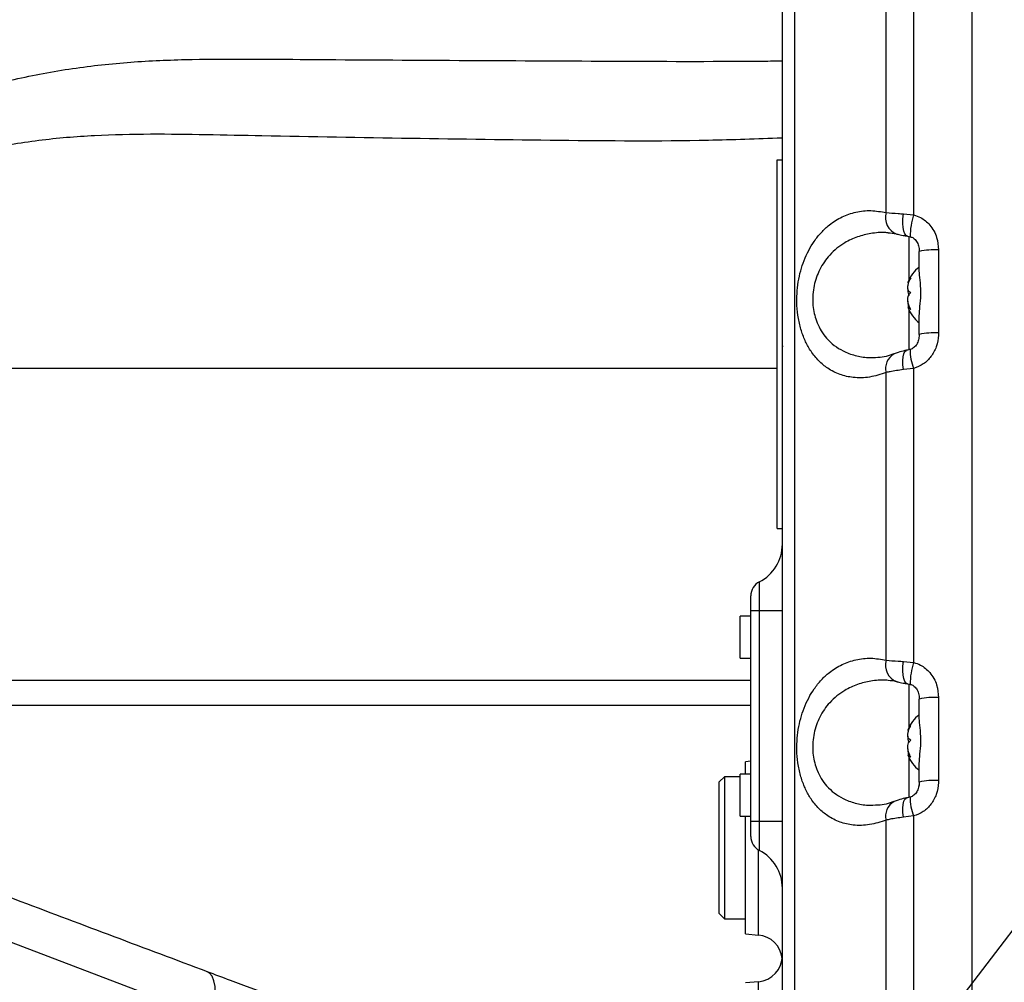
# Model space of a CAD drawing. Extents: x 0 to 16820, y 0 to 11880.
# Tile 28 of 77: x 8303 to 8490, y 6556 to 6739. Entities that reach past the tile are written whole.
import ezdxf

# ---------------------------------------------------------------- set-up
doc = ezdxf.new("R2010")
doc.units = 0
doc.header["$LTSCALE"] = 20
doc.layers.get('0').update_dxf_attribs({"linetype": 'CONTINUOUS'})
doc.styles.add('SLDTEXTSTYLE0', font='TXT', dxfattribs={"width": 0.605})
doc.dimstyles.new('SLDDIMSTYLE0', dxfattribs={"dimtxt": 100, "dimasz": 100, "dimexe": 0, "dimexo": 0.0625, "dimgap": 25, "dimtad": 1, "dimdec": 1, "dimrnd": 1e-09, "dimzin": 12, "dimtxsty": 'SLDTEXTSTYLE0', "dimsah": 1, "dimcen": 0, "dimazin": 3, "dimtfac": 1, "dimtofl": 0, "dimtmove": 0, "dimatfit": 3, "dimtolj": 1, "dimtzin": 12})
doc.dimstyles.new('SLDDIMSTYLE1', dxfattribs={"dimtxt": 100, "dimasz": 100, "dimexe": 0, "dimexo": 0.0625, "dimgap": 25, "dimtad": 1, "dimdec": 4, "dimlfac": 20, "dimzin": 12, "dimtxsty": 'SLDTEXTSTYLE0', "dimsah": 1, "dimcen": 0.09, "dimazin": 3, "dimtfac": 1, "dimtofl": 0, "dimtmove": 0, "dimatfit": 3, "dimtolj": 1, "dimtzin": 12})

# ---------------------------------------------------------------- blocks, each defined once
blk = doc.blocks.new('_D')
at = {"color": 7, "linetype": 'CONTINUOUS'}
for q in [(10380.8, 9036.16), (8366, 6401.82)]:
    blk.add_line((9334.36, 7667.96), q, dxfattribs=at)
blk.add_solid([(9334.36, 7667.96), (9407.03, 7738.27), (9383.2, 7756.5)], dxfattribs=at)
at = {"color": 7, "linetype": 'CONTINUOUS', "insert": (10032.55, 8792.98), "char_height": 100, "attachment_point": 1, "rotation": 52.5905, "style": 'SLDTEXTSTYLE0'}
blk.add_mtext('R1594', dxfattribs=at)
blk = doc.blocks.new('_D_1')
at = {"color": 7, "linetype": 'CONTINUOUS'}
blk.add_line((11867.49, 8642.4), (8366, 6401.82), dxfattribs=at)
blk.add_solid([(11867.49, 8642.4), (11775.17, 8601.13), (11791.34, 8575.86)], dxfattribs=at)
at = {"color": 7, "linetype": 'CONTINUOUS', "insert": (9875.65, 7520.81), "char_height": 100, "attachment_point": 1, "rotation": 32.6149, "style": 'SLDTEXTSTYLE0'}
blk.add_mtext('R4157', dxfattribs=at)
blk = doc.blocks.new('_D_2')
at = {"color": 7, "linetype": 'CONTINUOUS'}
for p, q in [((4232.76, 7130.62), (3693.35, 7225.73)), ((8406, 6401.82), (13110.72, 6401.82))]:
    blk.add_line(p, q, dxfattribs=at)
blk.add_arc((8366, 6401.82), 4714.73, 0, 170, dxfattribs=at)
for points in [[(3722.9, 7220.52), (3756.05, 7316.05), (3726.56, 7321.58)], [(13080.72, 6401.82), (13094.66, 6501.97), (13064.66, 6501.66)]]:
    blk.add_solid(points, dxfattribs=at)
at = {"color": 7, "linetype": 'CONTINUOUS', "insert": (8646.6, 11239.4), "char_height": 100, "attachment_point": 1, "rotation": 355, "style": 'SLDTEXTSTYLE0'}
blk.add_mtext('170°', dxfattribs=at)

msp = doc.modelspace()

# ---------------------------------------------------------------- linework, layer by layer
at = {"color": 7, "linetype": 'CONTINUOUS'}
for p, q in [((8483.996929, 6786.4489554), (8483.996929, 6416.4698635)), ((8446.9969286, 6712.456405), (8447.9969306, 6712.456405)), ((8446.9969286, 6642.4564122), (8446.9969286, 6712.456405)), ((8473.9969311, 6695.3261195), (8473.9969311, 6695.0753628)), ((8473.9969311, 6691.5656625), (8473.9969311, 6695.0753628)), ((8472.1671132, 6684.5413445), (8471.8506498, 6684.5413445)), ((8473.9969311, 6679.3152688), (8473.9969311, 6682.8249691)), ((8473.9969311, 6679.3152688), (8473.9969311, 6679.0272294)), ((8448.0469314, 6677.0697831), (8448.1469257, 6677.0697831)), ((8446.9969286, 6672.8197931), (8263.3183239, 6672.8197931)), ((8446.9969286, 6642.4564122), (8447.9969306, 6642.4564122)), ((8441.9969259, 6626.8197893), (8441.9969259, 6629.6584605)), ((8441.9969259, 6586.8197976), (8441.9969259, 6626.8197893)), ((8441.9969259, 6625.8198021), (8439.9969293, 6625.8198021)), ((8439.9969293, 6617.8198008), (8439.9969293, 6625.8198021)), ((8439.9969293, 6617.8198008), (8441.9969259, 6617.8198008)), ((8473.9969311, 6610.2140395), (8473.9969311, 6610.0753693)), ((8473.9969311, 6606.565669), (8473.9969311, 6610.0753693)), ((8441.9969259, 6608.8197975), (8269.5540724, 6608.8197975)), ((8472.1671132, 6599.5413511), (8471.8506498, 6599.5413511)), ((8441.9969259, 6598.2572435), (8440.9969313, 6598.1697439)), ((8440.9969313, 6595.8198009), (8440.9969313, 6598.1697439)), ((8473.9969311, 6594.3152605), (8473.9969311, 6597.8249757)), ((8436.9969307, 6595.3197925), (8435.9969286, 6594.3197905)), ((8439.9969293, 6595.3197925), (8436.9969307, 6595.3197925)), ((8436.9969307, 6595.3197925), (8436.9969307, 6568.3197974)), ((8441.9969259, 6595.8198009), (8439.9969293, 6595.8198009)), ((8439.9969293, 6587.8197996), (8439.9969293, 6595.8198009)), ((8435.9969286, 6569.3197994), (8435.9969286, 6594.3197905)), ((8473.9969311, 6594.3152605), (8473.9969311, 6593.6444549)), ((8439.9969293, 6587.8197996), (8441.9969259, 6587.8197996)), ((8440.9969313, 6565.469846), (8440.9969313, 6587.8197996)), ((8441.9969259, 6583.9811413), (8441.9969259, 6586.8197976)), ((8435.9969286, 6569.3197994), (8436.9969307, 6568.3197974)), ((8436.9969307, 6568.3197974), (8440.9969313, 6568.3197974)), ((8440.9969313, 6565.469846), (8443.4327049, 6565.2567445)), ((8443.4327049, 6556.3828497), (8440.9969313, 6556.1697482))]:
    msp.add_line(p, q, dxfattribs=at)
at = {"color": 8, "linetype": 'CONTINUOUS'}
for p, q in [((8472.9364527, 6757.860571), (8472.9364527, 6702.0215093)), ((8467.7128581, 6702.4508415), (8467.7128581, 6757.0750116)), ((8470.9881855, 6702.2015153), (8472.9364527, 6702.0215093)), ((8472.1016003, 6689.763367), (8472.1016003, 6697.9396938)), ((8477.6483042, 6695.3494547), (8477.6483042, 6679.589331)), ((8472.1016003, 6676.3613521), (8472.1016003, 6683.8762461)), ((8467.7128581, 6617.4508332), (8467.7128581, 6672.0750032)), ((8472.9364527, 6672.8605627), (8470.9881855, 6672.6228295)), ((8472.9364527, 6672.8605627), (8472.9364527, 6617.0215158)), ((8443.6332894, 6626.8197893), (8443.6332894, 6632.3306261)), ((8443.6332894, 6626.8197893), (8441.9969259, 6626.8197893)), ((8443.6332894, 6586.8197976), (8443.6332894, 6626.8197893)), ((8447.9969306, 6626.8197893), (8443.6332894, 6626.8197893)), ((8470.9881855, 6617.2015218), (8472.9364527, 6617.0215158)), ((8264.9209736, 6613.6453001), (8441.9969259, 6613.6453001)), ((8472.1016003, 6604.7633587), (8472.1016003, 6612.9396854)), ((8477.6483042, 6610.3494464), (8477.6483042, 6594.5893376)), ((8339.4731054, 6549.4316517), (8205.1498009, 6600.3451644)), ((8472.1016003, 6591.3613586), (8472.1016003, 6598.8762377)), ((8472.9364527, 6587.8605692), (8470.9881855, 6587.6228212)), ((8472.9364527, 6587.8605692), (8472.9364527, 6532.0215075)), ((8443.6332894, 6586.8197976), (8441.9969259, 6586.8197976)), ((8443.6332894, 6581.3089608), (8443.6332894, 6586.8197976)), ((8447.9969306, 6586.8197976), (8443.6332894, 6586.8197976)), ((8467.7128581, 6532.4508397), (8467.7128581, 6587.0750098)), ((8443.4327049, 6565.2567445), (8443.4327049, 6581.4212112)), ((8443.4327049, 6523.2567339), (8443.4327049, 6556.3828497))]:
    msp.add_line(p, q, dxfattribs=at)
at = {"color": 8, "linetype": 'CONTINUOUS', "flags": 128}
for points in [[(8471.742445, 6697.9825197), (8471.4831499, 6698.1010436), (8471.2321473, 6698.42723), (8471.038544, 6698.9404558), (8470.9126366, 6699.6133624), (8470.8611382, 6700.4101573), (8470.8867757, 6701.2884615), (8470.9881855, 6702.2015153)], [(8470.9881855, 6672.6228295), (8470.8867757, 6673.5154985), (8470.8611382, 6674.3468641), (8470.9126366, 6675.0726698), (8471.038544, 6675.6543218), (8471.2321473, 6676.0608552), (8471.4831499, 6676.2706338), (8471.5607999, 6676.2921213)], [(8471.742445, 6612.9825114), (8471.4831499, 6613.1010352), (8471.2321473, 6613.4272365), (8471.038544, 6613.9404474), (8470.9126366, 6614.6133541), (8470.8611382, 6615.4101489), (8470.8867757, 6616.2884532), (8470.9881855, 6617.2015218)], [(8470.9881855, 6587.6228212), (8470.8867757, 6588.5154901), (8470.8611382, 6589.3468557), (8470.9126366, 6590.0726615), (8471.038544, 6590.6543134), (8471.2321473, 6591.0608469), (8471.4831499, 6591.2706254), (8471.5607999, 6591.2921278)], [(8339.4731054, 6549.4316517), (8339.8913773, 6551.0971247), (8340.1627833, 6552.6932924), (8340.2787292, 6554.1696249), (8340.2355438, 6555.4793774), (8340.0345961, 6556.5810649), (8339.6822469, 6557.4398337), (8339.1896518, 6558.0284892), (8338.7669282, 6558.2704692)]]:
    msp.add_lwpolyline(points, dxfattribs=at)
at = {"color": 7, "linetype": 'CONTINUOUS'}
for centre, radius, start, end in [((8365.9969283, 6401.8197952), 4157, 190, 170), ((8365.9969283, 6401.8197952), 1594, 190, 170), ((8478.3959101, 6686.7004061), 7, 128.934088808, 159.246019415), ((8478.3959101, 6686.9391843), 7, 200.796151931, 231.065911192), ((8439.9969283, 6639.4564138), 8, 297.035691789, 0), ((8444.9969283, 6629.6584548), 3, 117.035691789, 180), ((8478.3959101, 6601.7004061), 7, 128.934088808, 159.246019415), ((8478.3959101, 6601.9391843), 7, 200.79615193, 231.065911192), ((8444.9969283, 6583.9811356), 3, 180, 242.964308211), ((8439.9969283, 6574.1831766), 8, 0, 62.964308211), ((8442.9969283, 6560.2757641), 5, 6.24650476, 85), ((8442.9969283, 6561.3638264), 5, 275, 0)]:
    msp.add_arc(centre, radius, start, end, dxfattribs=at)
at = {"color": 8, "linetype": 'CONTINUOUS'}
for centre, radius, start, end in [((8470.9107348, 6701.4971788), 3.3370478, 163.394499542, 248.924210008), ((8484.4489123, 6698.1084648), 12.1593027, 161.227283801, 181.111024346), ((8476.7928325, 6682.2874904), 13.0899482, 86.25285919, 102.332905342), ((8476.7929141, 6666.5248879), 13.0924164, 86.253924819, 102.330909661), ((8470.7137838, 6672.8911861), 3.1099372, 119.007952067, 195.215102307), ((8482.1714094, 6676.4893196), 9.9223133, 180.22696863, 201.451704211), ((8470.9106938, 6616.4971617), 3.3370109, 163.394154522, 248.924721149), ((8484.4489231, 6613.1084697), 12.1593135, 161.227292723, 181.111015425), ((8476.7928008, 6597.2872091), 13.0902226, 86.252798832, 102.332500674), ((8476.7928457, 6581.5265015), 13.0908172, 86.253166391, 102.332133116), ((8482.1717964, 6591.4894003), 9.9227006, 180.227387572, 201.451285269), ((8470.7137646, 6587.8911893), 3.1099178, 119.007745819, 195.215135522)]:
    msp.add_arc(centre, radius, start, end, dxfattribs=at)
for points, knots in [([(8449.7205256, 6886.3413928), (8449.7210341, 6886.3385147), (8449.7243327, 6886.3198451), (8449.7392388, 6885.8080331), (8449.769823, 6884.6063243), (8449.8070307, 6882.6033474), (8449.8412805, 6879.9878892), (8449.8771156, 6876.6517782), (8449.9136471, 6872.6132023), (8449.9512138, 6867.8805812), (8449.9897208, 6862.5025412), (8450.0285514, 6856.524833), (8450.0673153, 6849.9815754), (8450.1054581, 6842.8938167), (8450.1423262, 6835.3186696), (8450.1774023, 6827.3268759), (8450.2096543, 6819.0170338), (8450.2397736, 6810.3804114), (8450.2669193, 6801.4939107), (8450.2886386, 6792.4437293), (8450.3039154, 6783.3146966), (8450.3125081, 6761.4894697), (8450.3001787, 6693.5614274), (8450.3076296, 6598.5992721), (8450.3090428, 6513.2824129), (8450.3060349, 6471.1235612), (8450.3030553, 6453.0646091), (8450.3030798, 6434.9943102), (8450.3086353, 6416.9024508), (8450.3244052, 6399.5955502), (8450.3453813, 6383.0929097), (8450.3640745, 6367.5159873), (8450.383005, 6352.1785501), (8450.4015783, 6337.2087962), (8450.4195956, 6322.7100302), (8450.4367939, 6308.7561393), (8450.4531035, 6295.4554494), (8450.4683493, 6282.9165267), (8450.4824971, 6271.2411509), (8450.4955962, 6260.4760239), (8450.5074355, 6250.7049636), (8450.5179188, 6242.0148242), (8450.5268698, 6234.4906748), (8450.5343837, 6228.1441687), (8450.5404157, 6223.0206214), (8450.5446383, 6219.4538337), (8450.5473761, 6217.2036507), (8450.5490339, 6215.7921836), (8450.5491389, 6215.6772525), (8450.549194, 6215.6168519)], [0, 0, 0, 0, 0.00247169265, 0.01603312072, 0.02958798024, 0.04042775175, 0.05130651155, 0.06218502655, 0.07302469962, 0.0838446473, 0.09470279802, 0.10556108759, 0.11638088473, 0.12724629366, 0.13815093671, 0.14905549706, 0.15992091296, 0.17070113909, 0.18151522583, 0.19237564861, 0.20325285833, 0.21408620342, 0.26992211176, 0.44443552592, 0.55141168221, 0.57282048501, 0.59424358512, 0.61565788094, 0.63704955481, 0.65843198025, 0.67695324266, 0.69554077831, 0.71412818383, 0.73264935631, 0.75116919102, 0.76975520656, 0.78834144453, 0.80686126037, 0.82539735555, 0.84399963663, 0.86260210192, 0.88113818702, 0.89967684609, 0.91828181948, 0.93688695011, 0.95542566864, 0.96976890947, 0.98411243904, 1, 1, 1, 1]), ([(8385.5984336, 6760.5309485), (8379.7820949, 6760.3544258), (8368.1494625, 6760.0013818), (8352.6841172, 6758.2739395), (8339.1174026, 6756.0739618), (8329.5059711, 6754.0821678), (8321.5906126, 6752.1655254), (8315.1132761, 6750.4058301), (8308.089236, 6748.2712392), (8300.2866994, 6745.6500659), (8291.7174389, 6742.4652825), (8282.5934607, 6738.7028194), (8273.0941662, 6734.3809771), (8263.3203072, 6729.478722), (8253.372788, 6723.9346089), (8243.3652295, 6717.7601184), (8233.4409554, 6711.0158183), (8223.1092232, 6703.2809649), (8212.5208351, 6694.4303319), (8201.8317275, 6684.4044133), (8191.6802598, 6673.7509367), (8182.1546358, 6662.518771), (8173.2536414, 6650.8124037), (8167.9405819, 6642.5927318), (8165.2906997, 6638.4931801)], [0, 0, 0, 0, 0.1002546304, 0.2005084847, 0.2673199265, 0.334131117, 0.3679946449, 0.4019369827, 0.4357971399, 0.4695483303, 0.5042900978, 0.5391702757, 0.5740560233, 0.608805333, 0.643850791, 0.6790232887, 0.7142148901, 0.7492865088, 0.7908618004, 0.8325959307, 0.8744833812, 0.9164365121, 0.9583228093, 1, 1, 1, 1]), ([(8268.5406445, 6716.9499098), (8272.5112184, 6718.4890981), (8280.4545491, 6721.5683208), (8291.7094212, 6725.1777626), (8302.7646744, 6728.0283182), (8313.8091266, 6730.0523776), (8324.9167087, 6731.1823755), (8335.9005229, 6731.6130033), (8346.848043, 6731.6305929), (8363.7175266, 6731.4816815), (8386.628475, 6731.3684727), (8415.271954, 6731.2022665), (8435.9901591, 6731.13955), (8446.5128865, 6731.2494232), (8447.9969306, 6731.2649189)], [0, 0, 0, 0, 0.0614052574, 0.122844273, 0.1842932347, 0.2457122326, 0.3066322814, 0.3675651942, 0.4285133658, 0.4894543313, 0.6508070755, 0.8121595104, 0.9735084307, 1, 1, 1, 1]), ([(8447.8469281, 6716.6104017), (8443.2107574, 6716.4349895), (8429.1399323, 6715.9026115), (8405.6676797, 6716.1347736), (8377.40822, 6716.5004259), (8355.0397459, 6716.8812176), (8338.5609824, 6717.2282382), (8327.9667999, 6717.3795942), (8317.3609859, 6717.1410332), (8306.7214822, 6716.2887923), (8296.0478953, 6714.432521), (8285.3526766, 6711.7386435), (8274.6600473, 6708.5239663), (8267.5330071, 6706.2275252), (8263.9698027, 6705.0794064)], [0, 0, 0, 0, 0.0756174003, 0.2294995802, 0.3833837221, 0.5372679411, 0.594958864, 0.6526559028, 0.710339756, 0.7680128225, 0.8259892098, 0.8839830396, 0.9419966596, 1, 1, 1, 1]), ([(8467.7128581, 6672.0750032), (8466.6645029, 6671.7355859), (8464.5679798, 6671.0568117), (8461.6088594, 6671.0177222), (8458.9303426, 6671.6086922), (8456.7334245, 6672.7056286), (8454.8927979, 6674.2278918), (8453.4871841, 6675.9372046), (8452.3819748, 6677.8874904), (8451.5584693, 6679.9773657), (8450.9956058, 6682.3100142), (8450.723899, 6684.7083066), (8450.7384065, 6687.0699236), (8450.9814009, 6689.2892403), (8451.4437611, 6691.401059), (8452.1043828, 6693.4161881), (8452.9674731, 6695.3023541), (8454.0679369, 6697.1156161), (8455.3863139, 6698.7465241), (8457.1507105, 6700.3753613), (8459.3397921, 6701.7339978), (8462.0010781, 6702.640054), (8464.8206642, 6702.962143), (8466.748737, 6702.6212853), (8467.7128581, 6702.4508415)], [0, 0, 0, 0, 0.068013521, 0.1360148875, 0.1930128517, 0.2499580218, 0.2945057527, 0.3390048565, 0.3755525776, 0.4120667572, 0.4486601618, 0.4852284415, 0.5174388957, 0.5496554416, 0.5808439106, 0.612049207, 0.6457895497, 0.6795518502, 0.718814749, 0.7581041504, 0.8164457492, 0.8748427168, 0.9374158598, 1, 1, 1, 1]), ([(8467.7128581, 6702.4508415), (8468.4364845, 6702.3878313), (8469.4231122, 6702.3019202), (8470.6587947, 6702.2226469), (8470.9881855, 6702.2015153)], [0, 0, 0, 0, 0.7334340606, 1, 1, 1, 1]), ([(8472.9364527, 6702.0215093), (8473.378997, 6701.8734155), (8474.5461015, 6701.4828536), (8476.2073096, 6700.0811189), (8477.4455974, 6697.8689302), (8477.5830397, 6696.1606379), (8477.6483042, 6695.3494547)], [0, 0, 0, 0, 0.15907571, 0.4195241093, 0.7243608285, 1, 1, 1, 1]), ([(8468.0679528, 6698.5993384), (8467.9253309, 6698.6167444), (8466.8242567, 6698.7511231), (8464.8657353, 6698.5339025), (8462.2378874, 6697.9213028), (8459.5598221, 6696.68397), (8457.0461625, 6694.6888389), (8455.0481712, 6691.8500757), (8454.075653, 6689.1445923), (8453.7503154, 6686.9013947), (8453.7326288, 6684.7214467), (8454.0907265, 6682.8927455), (8454.7166483, 6681.1968862), (8455.3698373, 6679.9167883), (8456.4592182, 6678.4513031), (8457.8441509, 6677.1676598), (8459.6542765, 6676.0386255), (8461.8179964, 6675.2524329), (8464.0477646, 6674.8462318), (8465.5167929, 6674.938631), (8466.1287753, 6674.9771236)], [0, 0, 0, 0, 0.0116036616, 0.0895829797, 0.1599350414, 0.2317929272, 0.3247098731, 0.4021320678, 0.4716127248, 0.5063264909, 0.5424003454, 0.6062752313, 0.6231845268, 0.6641367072, 0.7064006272, 0.758218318, 0.8114261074, 0.8798823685, 0.9499602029, 1, 1, 1, 1]), ([(8477.6483042, 6679.589331), (8477.6464954, 6679.4598021), (8477.6340934, 6678.571701), (8477.3392325, 6676.9791158), (8476.3274845, 6675.0730069), (8474.8402517, 6673.5845976), (8473.5713729, 6673.1020295), (8472.9364527, 6672.8605627)], [0, 0, 0, 0, 0.0442051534, 0.3030879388, 0.5416365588, 0.7706446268, 1, 1, 1, 1]), ([(8470.9881855, 6672.6228295), (8470.0931856, 6672.5037324), (8468.8769336, 6672.3418864), (8467.9560845, 6672.1307668), (8467.7128581, 6672.0750032)], [0, 0, 0, 0, 0.7358672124, 1, 1, 1, 1]), ([(8467.7128581, 6587.0750098), (8466.6645212, 6586.7355845), (8464.568075, 6586.0568076), (8461.6086951, 6586.0177279), (8458.9304298, 6586.6086781), (8456.7334176, 6587.7056413), (8454.8927951, 6589.2278783), (8453.4871858, 6590.9372125), (8452.3819775, 6592.8874947), (8451.558467, 6594.9773595), (8450.9956059, 6597.3100058), (8450.7238994, 6599.7083051), (8450.7384035, 6602.0699135), (8450.9814108, 6604.2892794), (8451.4437405, 6606.4009691), (8452.1043977, 6608.4162474), (8452.9674687, 6610.3023309), (8454.0679801, 6612.1156717), (8455.3862669, 6613.7464585), (8457.1506673, 6615.3753268), (8459.3398519, 6616.7340181), (8462.0011516, 6617.6400769), (8464.8205171, 6617.9621321), (8466.7487141, 6617.6212715), (8467.7128581, 6617.4508332)], [0, 0, 0, 0, 0.0680136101, 0.1360124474, 0.193013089, 0.2499583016, 0.2945059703, 0.3390052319, 0.3755529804, 0.4120670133, 0.4486604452, 0.4852287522, 0.5174394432, 0.549655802, 0.5808450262, 0.6120494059, 0.6457895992, 0.679551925, 0.7188169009, 0.7581063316, 0.8164455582, 0.8748426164, 0.9374183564, 1, 1, 1, 1]), ([(8467.7128581, 6617.4508332), (8468.436485, 6617.3878416), (8469.4231138, 6617.3019557), (8470.6587947, 6617.2226595), (8470.9881855, 6617.2015218)], [0, 0, 0, 0, 0.7334337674, 1, 1, 1, 1]), ([(8472.9364527, 6617.0215158), (8473.378998, 6616.8734207), (8474.5461136, 6616.4828526), (8476.2072909, 6615.0811505), (8477.4456022, 6612.8689089), (8477.5830411, 6611.1606266), (8477.6483042, 6610.3494464)], [0, 0, 0, 0, 0.1590754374, 0.4195263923, 0.7243613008, 1, 1, 1, 1]), ([(8468.0679528, 6613.59933), (8467.9253307, 6613.6167413), (8466.8242573, 6613.7511601), (8464.8658334, 6613.5339315), (8462.2377321, 6612.9212275), (8459.5599805, 6611.6840787), (8457.0460484, 6609.688726), (8455.0482079, 6606.8501448), (8454.0756555, 6604.1445848), (8453.750312, 6601.9014041), (8453.7326447, 6599.7213913), (8454.0906552, 6597.8929104), (8454.7167106, 6596.1967513), (8455.3697464, 6594.9169302), (8456.4592823, 6593.4512098), (8457.8441361, 6592.1676655), (8459.6542883, 6591.0386355), (8461.8179778, 6590.2524129), (8464.0478504, 6589.8462401), (8465.5168017, 6589.9386371), (8466.1287753, 6589.9771301)], [0, 0, 0, 0, 0.0116036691, 0.0895828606, 0.1599316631, 0.2317924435, 0.3247063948, 0.402130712, 0.4716115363, 0.5063249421, 0.542398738, 0.6062750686, 0.623182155, 0.6641368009, 0.7063979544, 0.7582155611, 0.8114231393, 0.8798793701, 0.9499570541, 1, 1, 1, 1]), ([(8477.6483042, 6594.5893376), (8477.6464953, 6594.4598082), (8477.6340918, 6593.5716635), (8477.339238, 6591.9791309), (8476.3274846, 6590.0729959), (8474.8402489, 6588.5845844), (8473.5713725, 6588.1020297), (8472.9364527, 6587.8605692)], [0, 0, 0, 0, 0.0442032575, 0.3030885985, 0.5416367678, 0.770644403, 1, 1, 1, 1]), ([(8470.9881855, 6587.6228212), (8470.093195, 6587.5037331), (8468.8769684, 6587.3419011), (8467.9560863, 6587.1307738), (8467.7128581, 6587.0750098)], [0, 0, 0, 0, 0.7358747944, 1, 1, 1, 1])]:
    msp.add_open_spline(points, degree=3, knots=knots, dxfattribs=at)
at = {"color": 7, "linetype": 'CONTINUOUS'}
for points, knots in [([(8447.9969306, 6223.0139969), (8447.9969306, 6223.0711249), (8447.9969306, 6223.1797191), (8447.9969306, 6224.5317055), (8447.9969306, 6226.677738), (8447.9969306, 6230.0446297), (8447.9969306, 6234.8878047), (8447.9969306, 6240.9890603), (8447.9969306, 6248.2421218), (8447.9969306, 6256.5312322), (8447.9969306, 6265.8168835), (8447.9969306, 6276.1860498), (8447.9969306, 6287.4441639), (8447.9969306, 6299.4294493), (8447.9969306, 6312.0976908), (8447.9969306, 6325.5625421), (8447.9969306, 6339.5517191), (8447.9969306, 6353.8857789), (8447.9969306, 6368.522806), (8447.9969306, 6383.5761439), (8447.9969306, 6398.7297739), (8447.9969306, 6413.766563), (8447.9969306, 6433.5266297), (8447.9969306, 6468.1636404), (8447.9969306, 6537.4149233), (8447.9969306, 6626.8300034), (8447.9969306, 6706.7857236), (8447.9969306, 6752.3342737), (8447.9969306, 6771.0703319), (8447.9969306, 6782.4969439), (8447.9969306, 6791.7924638), (8447.9969306, 6800.4399086), (8447.9969306, 6808.6328149), (8447.9969306, 6816.429726), (8447.9969306, 6824.1060205), (8447.9969306, 6831.5945713), (8447.9969306, 6838.7486787), (8447.9969306, 6845.4445542), (8447.9969306, 6851.638406), (8447.9969306, 6857.29283), (8447.9969306, 6862.4153144), (8447.9969306, 6866.9128542), (8447.9969306, 6870.7597689), (8447.9969306, 6873.9383221), (8447.9969306, 6876.4489379), (8447.9969306, 6878.0791961), (8447.9969306, 6879.0288166), (8447.9969306, 6879.5125738), (8447.9969306, 6879.551853), (8447.9969306, 6879.5471382), (8447.9969306, 6879.5449434)], [0, 0, 0, 0, 0.0156631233, 0.0297738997, 0.0439446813, 0.0619320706, 0.0800441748, 0.098550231, 0.1171926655, 0.1351817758, 0.153295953, 0.1718042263, 0.1904486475, 0.2084304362, 0.2265368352, 0.2450366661, 0.2636722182, 0.2816635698, 0.2997797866, 0.3182904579, 0.3369376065, 0.3549210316, 0.3729561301, 0.4090265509, 0.4811673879, 0.6254490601, 0.7349967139, 0.7726681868, 0.7915038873, 0.8033060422, 0.8143209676, 0.8254100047, 0.8352901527, 0.8452331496, 0.8555965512, 0.8660327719, 0.8765457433, 0.8871349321, 0.8974986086, 0.9079352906, 0.9184493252, 0.9290394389, 0.9393957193, 0.9498250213, 0.9603310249, 0.9709133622, 0.9783777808, 0.9858695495, 0.9934220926, 1, 1, 1, 1]), ([(8161.3231761, 6641.8197899), (8163.4822934, 6644.8457804), (8167.8071738, 6650.9070756), (8174.7556079, 6659.6721492), (8182.0480828, 6668.2006376), (8189.7066179, 6676.449202), (8197.7236467, 6684.4182493), (8206.0738233, 6692.0721583), (8214.7373814, 6699.3905969), (8224.0063958, 6706.5982363), (8233.8722992, 6713.6160158), (8244.2915083, 6720.3491136), (8254.8402613, 6726.5248962), (8265.2802909, 6732.0449586), (8275.5014705, 6736.9194056), (8285.3706191, 6741.1589196), (8294.9003157, 6744.8355909), (8303.9058796, 6747.9477865), (8312.2882931, 6750.5409853), (8319.9510537, 6752.6623613), (8327.1615372, 6754.4526537), (8334.7269894, 6756.1276107), (8344.3809823, 6757.967095), (8357.3693903, 6759.908334), (8373.3114112, 6761.4945835), (8385.1721964, 6761.7113633), (8391.1056755, 6761.8198095)], [0, 0, 0, 0, 0.0310296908, 0.0621548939, 0.0933303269, 0.1246690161, 0.1560587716, 0.1876371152, 0.2193208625, 0.2511677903, 0.2866988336, 0.3224585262, 0.3584452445, 0.3947051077, 0.4298066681, 0.4651709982, 0.5008204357, 0.5367526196, 0.5722012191, 0.6079231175, 0.6439329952, 0.6858188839, 0.7363135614, 0.8038662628, 0.9018820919, 1, 1, 1, 1]), ([(8468.0699719, 6698.6242531), (8468.5879477, 6698.6007882), (8469.1293746, 6698.5762608), (8469.6814687, 6698.3860276), (8469.7053818, 6698.3777879)], [0, 0, 0, 0, 0.95668654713, 1, 1, 1, 1]), ([(8469.7167737, 6698.3831821), (8469.7807492, 6698.3670419), (8470.1318879, 6698.2784541), (8470.8080746, 6698.1264919), (8471.4728099, 6698.0307974), (8471.7493741, 6697.9909836)], [0, 0, 0, 0, 0.1151182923, 0.6318436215, 1, 1, 1, 1]), ([(8471.7460064, 6697.9775725), (8471.7768363, 6697.9745122), (8471.9443871, 6697.95788), (8472.1969312, 6697.9003625), (8472.3962155, 6697.8446224), (8472.423592, 6697.8369652)], [0, 0, 0, 0, 0.1628421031, 0.8849958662, 1, 1, 1, 1]), ([(8472.2878946, 6697.8408395), (8472.3851337, 6697.823062), (8472.7343116, 6697.7592246), (8473.2630603, 6697.3321229), (8473.7562383, 6696.5839189), (8473.9919399, 6695.7730142), (8473.9702419, 6695.2516226), (8473.9629043, 6695.0753032)], [0, 0, 0, 0, 0.0856602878, 0.3075990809, 0.5654607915, 0.8530515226, 1, 1, 1, 1]), ([(8472.4042503, 6687.258601), (8472.2563563, 6687.3268006), (8472.0001236, 6687.4449593), (8471.8306065, 6687.9172423), (8471.8246529, 6688.4742487), (8471.9676471, 6689.1135822), (8472.1812228, 6689.6472259), (8472.3495649, 6689.9485013), (8472.4042503, 6690.0463699)], [0, 0, 0, 0, 0.2355605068, 0.4081184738, 0.5811305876, 0.7450717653, 0.9171872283, 1, 1, 1, 1]), ([(8472.4042503, 6690.0463699), (8472.2573199, 6689.8390534), (8472.0027331, 6689.4798358), (8471.824771, 6689.1544476), (8471.8420951, 6689.1185554), (8471.8506498, 6689.1008316)], [0, 0, 0, 0, 0.4085854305, 0.7079569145, 1, 1, 1, 1]), ([(8473.9969311, 6682.8249691), (8474.0354775, 6683.4129501), (8474.1162115, 6684.6444559), (8474.3603808, 6686.8492314), (8474.2477252, 6689.0988146), (8474.0222176, 6690.6602052), (8474.001784, 6691.39189), (8473.9969311, 6691.5656625)], [0, 0, 0, 0, 0.2143079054, 0.448860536, 0.692774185, 0.9270350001, 1, 1, 1, 1]), ([(8472.4042503, 6684.0320228), (8472.2563541, 6684.3088098), (8472.0001055, 6684.7883779), (8471.8306178, 6685.5756457), (8471.8246499, 6686.228142), (8471.9676457, 6686.7674097), (8472.1812352, 6687.0906674), (8472.3495655, 6687.2174225), (8472.4042503, 6687.258601)], [0, 0, 0, 0, 0.2355650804, 0.4081458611, 0.5811500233, 0.7450802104, 0.9171851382, 1, 1, 1, 1]), ([(8471.8543975, 6688.0009471), (8471.8449186, 6687.8026771), (8471.8253761, 6687.393908), (8471.9310759, 6686.9558516), (8472.0600593, 6686.7823345), (8472.1016003, 6686.7264508)], [0, 0, 0, 0, 0.3897042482, 0.8034453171, 1, 1, 1, 1]), ([(8471.8543975, 6685.6386362), (8471.8426034, 6685.4787033), (8471.818423, 6685.1508043), (8471.9267461, 6684.7477889), (8471.9822345, 6684.5413445)], [0, 0, 0, 0, 0.4877505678, 1, 1, 1, 1]), ([(8471.8506498, 6684.5387517), (8471.8505931, 6684.5396183), (8471.8485429, 6684.57092), (8471.9790283, 6684.4588198), (8472.1799689, 6684.2648587), (8472.3492532, 6684.0891176), (8472.4042503, 6684.0320228)], [0, 0, 0, 0, 0.0110220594, 0.3981331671, 0.8044652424, 1, 1, 1, 1]), ([(8473.9709361, 6679.1924237), (8473.9564977, 6678.8940907), (8473.9267681, 6678.2798034), (8473.5694728, 6677.4351527), (8473.0073542, 6676.8009725), (8472.5236069, 6676.5002054), (8472.26852, 6676.458915), (8472.2531153, 6676.4564215)], [0, 0, 0, 0, 0.2583791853, 0.5320196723, 0.7705515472, 0.9861435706, 1, 1, 1, 1]), ([(8469.188848, 6675.6078301), (8468.6960154, 6675.4375999), (8467.6793441, 6675.0864294), (8466.657313, 6674.8958935), (8466.1624312, 6674.9145482), (8466.1342217, 6674.9156116)], [0, 0, 0, 0, 0.4701091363, 0.9697949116, 1, 1, 1, 1]), ([(8471.5569703, 6676.2860714), (8471.4564711, 6676.2678477), (8470.9005603, 6676.1670435), (8470.0790725, 6675.9435376), (8469.4595535, 6675.696179), (8469.2105887, 6675.5967735)], [0, 0, 0, 0, 0.1166033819, 0.6449913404, 1, 1, 1, 1]), ([(8472.2476242, 6676.4520405), (8472.2250391, 6676.4452082), (8471.9290803, 6676.3556761), (8471.6471565, 6676.3058909), (8471.3867469, 6676.259905)], [0, 0, 0, 0, 0.0763117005, 1, 1, 1, 1]), ([(8468.0699719, 6613.6242448), (8468.5879478, 6613.6007871), (8469.1293748, 6613.5762674), (8469.6814687, 6613.3860341), (8469.7053818, 6613.3777945)], [0, 0, 0, 0, 0.9566865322, 1, 1, 1, 1]), ([(8469.7167737, 6613.3831738), (8469.7807541, 6613.3670379), (8470.132093, 6613.2784302), (8470.808036, 6613.1265091), (8471.4727983, 6613.0307966), (8471.7493741, 6612.9909752)], [0, 0, 0, 0, 0.11505685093, 0.63181752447, 1, 1, 1, 1]), ([(8471.7460064, 6612.9775791), (8471.7768363, 6612.9745189), (8471.9443881, 6612.9578876), (8472.1969301, 6612.9003537), (8472.3962154, 6612.844614), (8472.423592, 6612.8369568)], [0, 0, 0, 0, 0.16284145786, 0.88499632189, 1, 1, 1, 1]), ([(8472.2878946, 6612.840846), (8472.3851336, 6612.8230629), (8472.7343084, 6612.7592058), (8473.2630617, 6612.3321194), (8473.7562314, 6611.5839159), (8473.991942, 6610.7730223), (8473.9702427, 6610.2516343), (8473.9629043, 6610.0753097)], [0, 0, 0, 0, 0.08566141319, 0.30760083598, 0.56546327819, 0.85304701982, 1, 1, 1, 1]), ([(8338.7711247, 6558.2783072), (8326.9755769, 6562.7059988), (8293.3209646, 6575.3389216), (8248.5751489, 6592.3472632), (8215.6262579, 6604.9321863), (8204.4999911, 6609.1818957)], [0, 0, 0, 0, 0.26329666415, 0.75122811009, 1, 1, 1, 1]), ([(8473.9969311, 6597.8249757), (8474.0354775, 6598.412955), (8474.1162117, 6599.6444575), (8474.3603794, 6601.8492556), (8474.2477311, 6604.0986919), (8474.0222074, 6605.6604019), (8474.0017829, 6606.3919046), (8473.9969311, 6606.565669)], [0, 0, 0, 0, 0.2143070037, 0.4488586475, 0.6927697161, 0.9270191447, 1, 1, 1, 1]), ([(8472.4042503, 6602.2585927), (8472.25636, 6602.3267762), (8472.0001557, 6602.4448968), (8471.8306052, 6602.9172598), (8471.8246478, 6603.4741879), (8471.9676574, 6604.1136413), (8472.1812253, 6604.6472177), (8472.3495649, 6604.9484921), (8472.4042503, 6605.0463615)], [0, 0, 0, 0, 0.2356044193, 0.4081596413, 0.5811639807, 0.7450823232, 0.9171895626, 1, 1, 1, 1]), ([(8472.4042503, 6605.0463615), (8472.2573235, 6604.8390494), (8472.0027622, 6604.4798662), (8471.8247673, 6604.1544533), (8471.8420938, 6604.1185617), (8471.8506498, 6604.1008382)], [0, 0, 0, 0, 0.4086273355, 0.7079763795, 1, 1, 1, 1]), ([(8472.4042503, 6599.0320294), (8472.2563538, 6599.308816), (8472.0001048, 6599.7883834), (8471.8306207, 6600.5756505), (8471.8246424, 6601.2281293), (8471.9676877, 6601.7674763), (8472.1811936, 6602.0906427), (8472.3495631, 6602.2174161), (8472.4042503, 6602.2585927)], [0, 0, 0, 0, 0.23555551, 0.4081292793, 0.5811230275, 0.7450465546, 0.917189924, 1, 1, 1, 1]), ([(8471.8543975, 6603.0009387), (8471.8449165, 6602.8026746), (8471.8253715, 6602.3939513), (8471.9310774, 6601.9558541), (8472.0600593, 6601.7823406), (8472.1016003, 6601.7264573)], [0, 0, 0, 0, 0.3897413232, 0.803454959, 1, 1, 1, 1]), ([(8471.8543975, 6600.6386428), (8471.8426014, 6600.4787164), (8471.8184183, 6600.1508532), (8471.9267469, 6599.747801), (8471.9822345, 6599.5413511)], [0, 0, 0, 0, 0.4877837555, 1, 1, 1, 1]), ([(8471.8506498, 6599.5387582), (8471.8505935, 6599.5396194), (8471.848533, 6599.5711091), (8471.9790445, 6599.4587274), (8472.1799672, 6599.264876), (8472.3492528, 6599.0891268), (8472.4042503, 6599.0320294)], [0, 0, 0, 0, 0.0108853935, 0.3980492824, 0.8044379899, 1, 1, 1, 1]), ([(8473.9709361, 6594.1924302), (8473.9564975, 6593.894095), (8473.9267674, 6593.279798), (8473.5694692, 6592.4351749), (8473.0073839, 6591.8009589), (8472.5235835, 6591.5002829), (8472.26852, 6591.4589118), (8472.2531153, 6591.4564131)], [0, 0, 0, 0, 0.258379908, 0.5320257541, 0.7705595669, 0.9861428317, 1, 1, 1, 1]), ([(8471.5569703, 6591.2860779), (8471.4564711, 6591.2678542), (8470.9005603, 6591.1670498), (8470.0790696, 6590.9435496), (8469.4595532, 6590.6961766), (8469.2105887, 6590.5967651)], [0, 0, 0, 0, 0.1166031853, 0.6449902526, 1, 1, 1, 1]), ([(8472.2476242, 6591.4520471), (8472.2250391, 6591.4452096), (8471.9291, 6591.3556157), (8471.6471653, 6591.3058575), (8471.3867469, 6591.2598966)], [0, 0, 0, 0, 0.0763165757, 1, 1, 1, 1]), ([(8469.188848, 6590.6078367), (8468.6960967, 6590.437607), (8467.6796298, 6590.0864503), (8466.6566994, 6589.8959019), (8466.1624299, 6589.9145396), (8466.1342217, 6589.9156033)], [0, 0, 0, 0, 0.47010860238, 0.96975885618, 1, 1, 1, 1]), ([(8377.9590655, 6543.5905306), (8374.5567058, 6544.8609754), (8362.9866317, 6549.1812536), (8349.910509, 6554.0810529), (8340.227609, 6557.7235356), (8338.7683345, 6558.2724808)], [0, 0, 0, 0, 0.2613294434, 0.8886776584, 1, 1, 1, 1])]:
    msp.add_open_spline(points, degree=3, knots=knots, dxfattribs=at)

# ---------------------------------------------------------------- dimensions: what is measured, and where the dimension line sits
dim = msp.add_angular_dim_2l(base=(8776.9122976, 11098.6039576), line1=((7345.1676267, 6401.8197952), (8365.9969283, 6401.8197952)), line2=((4272.1510991, 7123.6752698), (6796.21337, 6678.6149904)), dimstyle='SLDDIMSTYLE1', dxfattribs=at)
dim.commit()
dim.dimension.update_dxf_attribs({"geometry": '_D_2', "text_midpoint": (8776.9122976, 11098.6039576), "dimtype": 162})
for mpoint, picture, middle in [((9334.3644854, 7667.9557573), '_D', (10258.4359328, 8876.1747058)), ((11867.4903821, 8642.3984244), '_D_1', (10116.7438552, 7522.1093098))]:
    dim = msp.add_radius_dim(center=(8365.9969283, 6401.8197952), mpoint=mpoint, dimstyle='SLDDIMSTYLE0', dxfattribs=at)
    dim.commit()
    dim.dimension.update_dxf_attribs({"geometry": picture, "text_midpoint": middle, "dimtype": 164})

doc.saveas('drawing.dxf')
